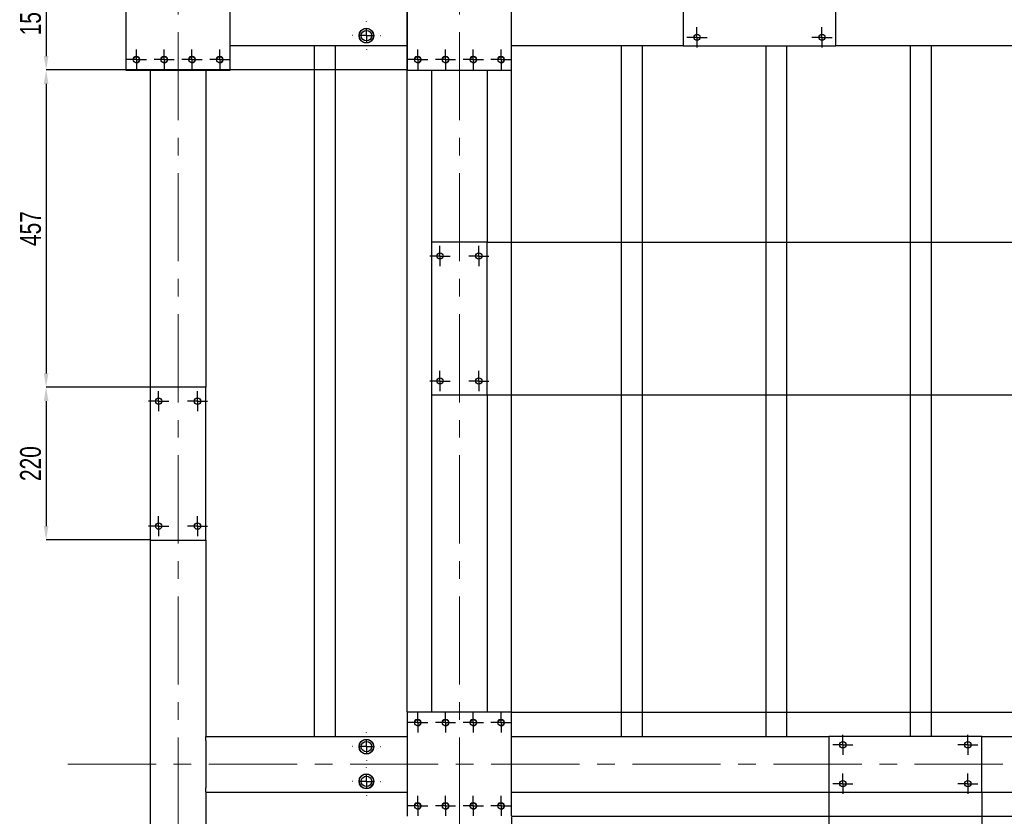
# Model space of a CAD drawing. Header units: millimetres. Extents: x 0 to 841, y 0 to 594.
# Tile 5 of 16: x 100 to 241, y 400 to 514. Entities that reach past the tile are written whole.
import ezdxf

# ---------------------------------------------------------------- set-up
doc = ezdxf.new("R2010")
doc.units = ezdxf.units.MM
doc.header["$PDSIZE"] = -1
doc.linetypes.add('CENTERX2', pattern=[20.32, 12.7, -2.54, 2.54, -2.54])
for name, color, linetype in [('COTES', 1, 'Continuous'), ('TRAIT-FINS', 9, 'Continuous'), ('TRAIT-MIXTES', 3, 'CENTERX2')]:
    doc.layers.add(name, color=color, linetype=linetype)
doc.layers.add('TRAIT-FORT', color=4, linetype='Continuous', lineweight=25)
doc.styles.add('SLDTEXTSTYLE0', font='TXT', dxfattribs={"width": 0.75})
doc.dimstyles.new('SLDDIMSTYLE1', dxfattribs={"dimtxt": 3, "dimasz": 2, "dimexe": 0, "dimexo": 0.0625, "dimgap": 0.75, "dimtad": 1, "dimdec": 0, "dimlfac": 10, "dimrnd": 1e-09, "dimzin": 12, "dimdsep": 46, "dimtxsty": 'SLDTEXTSTYLE0', "dimsah": 1, "dimcen": 0.09, "dimadec": 0, "dimazin": 3, "dimtfac": 1, "dimtdec": 0, "dimtofl": 0, "dimtmove": 0, "dimatfit": 3, "dimfxl": 1, "dimfrac": 2, "dimtolj": 1, "dimtzin": 12, "dimarcsym": 0})

# ---------------------------------------------------------------- blocks, each defined once
blk = doc.blocks.new('_D_64')
at = {"layer": 'COTES', "color": 0, "lineweight": -2, "transparency": 16777216}
for p, q in [((155.48, 414.73), (155.48, 577.87)), ((168.48, 577.87), (157.48, 577.87)), ((170.48, 414.73), (170.48, 577.87))]:
    blk.add_line(p, q, dxfattribs=at)
at = {"layer": 'COTES', "color": 0, "transparency": 16777216}
for points in [[(157.48, 578.2), (157.48, 577.54), (155.48, 577.87)], [(168.48, 578.2), (168.48, 577.54), (170.48, 577.87)]]:
    blk.add_solid(points, dxfattribs=at)
at = {"layer": 'Defpoints', "color": 0, "transparency": 16777216}
for p in [(155.48, 577.87), (155.48, 414.67), (170.48, 414.67)]:
    blk.add_point(p, dxfattribs=at)
at = {"layer": 'COTES', "color": 0, "transparency": 16777216, "insert": (162.98, 581.62), "char_height": 3, "attachment_point": 2, "style": 'SLDTEXTSTYLE0'}
blk.add_mtext('\\A1;=150=', dxfattribs=at)
blk = doc.blocks.new('_D_66')
at = {"layer": 'COTES', "color": 0, "lineweight": -2, "transparency": 16777216}
for p, q in [((216.18, 403.1), (216.18, 383.89)), ((170.48, 399.6), (170.48, 383.89)), ((172.48, 383.89), (214.18, 383.89))]:
    blk.add_line(p, q, dxfattribs=at)
at = {"layer": 'COTES', "color": 0, "transparency": 16777216}
for points in [[(172.48, 384.23), (172.48, 383.56), (170.48, 383.89)], [(214.18, 384.23), (214.18, 383.56), (216.18, 383.89)]]:
    blk.add_solid(points, dxfattribs=at)
at = {"layer": 'Defpoints', "color": 0, "transparency": 16777216}
for p in [(216.18, 403.17), (170.48, 399.67), (216.18, 383.89)]:
    blk.add_point(p, dxfattribs=at)
at = {"layer": 'COTES', "color": 0, "transparency": 16777216, "insert": (193.33, 387.64), "char_height": 3, "attachment_point": 2, "style": 'SLDTEXTSTYLE0'}
blk.add_mtext('\\A1;457', dxfattribs=at)
blk = doc.blocks.new('_D_67')
at = {"layer": 'COTES', "color": 0, "lineweight": -2, "transparency": 16777216}
for p, q in [((216.18, 403.1), (216.18, 383.89)), ((238.18, 403.1), (238.18, 383.89)), ((218.18, 383.89), (236.18, 383.89))]:
    blk.add_line(p, q, dxfattribs=at)
at = {"layer": 'COTES', "color": 0, "transparency": 16777216}
for points in [[(218.18, 384.23), (218.18, 383.56), (216.18, 383.89)], [(236.18, 384.23), (236.18, 383.56), (238.18, 383.89)]]:
    blk.add_solid(points, dxfattribs=at)
at = {"layer": 'Defpoints', "color": 0, "transparency": 16777216}
for p in [(216.18, 403.17), (238.18, 403.17), (238.18, 383.89)]:
    blk.add_point(p, dxfattribs=at)
at = {"layer": 'COTES', "color": 0, "transparency": 16777216, "insert": (227.18, 387.64), "char_height": 3, "attachment_point": 2, "style": 'SLDTEXTSTYLE0'}
blk.add_mtext('\\A1;220', dxfattribs=at)
blk = doc.blocks.new('_D_71')
at = {"layer": 'COTES', "color": 0, "lineweight": -2, "transparency": 16777216}
for p, q in [((167.05, 482.37), (309.51, 482.37)), ((309.51, 462.37), (309.51, 480.37)), ((167.05, 460.37), (309.51, 460.37))]:
    blk.add_line(p, q, dxfattribs=at)
at = {"layer": 'COTES', "color": 0, "transparency": 16777216}
for points in [[(309.18, 480.37), (309.85, 480.37), (309.51, 482.37)], [(309.18, 462.37), (309.85, 462.37), (309.51, 460.37)]]:
    blk.add_solid(points, dxfattribs=at)
at = {"layer": 'Defpoints', "color": 0, "transparency": 16777216}
for p in [(166.98, 482.37), (309.51, 482.37), (166.98, 460.37)]:
    blk.add_point(p, dxfattribs=at)
at = {"layer": 'COTES', "color": 0, "transparency": 16777216, "insert": (305.76, 471.37), "char_height": 3, "attachment_point": 2, "rotation": 90, "style": 'SLDTEXTSTYLE0'}
blk.add_mtext('\\A1;220', dxfattribs=at)
blk = doc.blocks.new('_D_72')
at = {"layer": 'COTES', "color": 0, "lineweight": -2, "transparency": 16777216}
for p, q in [((170.55, 414.67), (309.51, 414.67)), ((309.51, 401.67), (309.51, 412.67)), ((170.55, 399.67), (309.51, 399.67))]:
    blk.add_line(p, q, dxfattribs=at)
at = {"layer": 'COTES', "color": 0, "transparency": 16777216}
for points in [[(309.18, 412.67), (309.85, 412.67), (309.51, 414.67)], [(309.18, 401.67), (309.85, 401.67), (309.51, 399.67)]]:
    blk.add_solid(points, dxfattribs=at)
at = {"layer": 'Defpoints', "color": 0, "transparency": 16777216}
for p in [(170.48, 414.67), (309.51, 414.67), (170.48, 399.67)]:
    blk.add_point(p, dxfattribs=at)
at = {"layer": 'COTES', "color": 0, "transparency": 16777216, "insert": (305.76, 407.17), "char_height": 3, "attachment_point": 2, "rotation": 90, "style": 'SLDTEXTSTYLE0'}
blk.add_mtext('\\A1;150', dxfattribs=at)
blk = doc.blocks.new('_D_73')
at = {"layer": 'COTES', "color": 0, "lineweight": -2, "transparency": 16777216}
for p, q in [((155.42, 522.17), (103.48, 522.17)), ((103.48, 520.17), (103.48, 509.17)), ((155.42, 507.17), (103.48, 507.17))]:
    blk.add_line(p, q, dxfattribs=at)
at = {"layer": 'COTES', "color": 0, "transparency": 16777216}
for points in [[(103.15, 520.17), (103.82, 520.17), (103.48, 522.17)], [(103.15, 509.17), (103.82, 509.17), (103.48, 507.17)]]:
    blk.add_solid(points, dxfattribs=at)
at = {"layer": 'Defpoints', "color": 0, "transparency": 16777216}
for p in [(155.48, 522.17), (103.48, 507.17), (155.48, 507.17)]:
    blk.add_point(p, dxfattribs=at)
at = {"layer": 'COTES', "color": 0, "transparency": 16777216, "insert": (99.73, 514.67), "char_height": 3, "attachment_point": 2, "rotation": 90, "style": 'SLDTEXTSTYLE0'}
blk.add_mtext('\\A1;150', dxfattribs=at)
blk = doc.blocks.new('_D_75')
at = {"layer": 'COTES', "color": 0, "lineweight": -2, "transparency": 16777216}
for p, q in [((114.92, 507.17), (103.48, 507.17)), ((103.48, 505.17), (103.48, 463.47)), ((118.42, 461.47), (103.48, 461.47))]:
    blk.add_line(p, q, dxfattribs=at)
at = {"layer": 'COTES', "color": 0, "transparency": 16777216}
for points in [[(103.15, 505.17), (103.82, 505.17), (103.48, 507.17)], [(103.15, 463.47), (103.82, 463.47), (103.48, 461.47)]]:
    blk.add_solid(points, dxfattribs=at)
at = {"layer": 'Defpoints', "color": 0, "transparency": 16777216}
for p in [(114.98, 507.17), (103.48, 461.47), (118.48, 461.47)]:
    blk.add_point(p, dxfattribs=at)
at = {"layer": 'COTES', "color": 0, "transparency": 16777216, "insert": (99.73, 484.32), "char_height": 3, "attachment_point": 2, "rotation": 90, "style": 'SLDTEXTSTYLE0'}
blk.add_mtext('\\A1;457', dxfattribs=at)
blk = doc.blocks.new('_D_76')
at = {"layer": 'COTES', "color": 0, "lineweight": -2, "transparency": 16777216}
for p, q in [((118.42, 461.47), (103.48, 461.47)), ((103.48, 459.47), (103.48, 441.47)), ((118.42, 439.47), (103.48, 439.47))]:
    blk.add_line(p, q, dxfattribs=at)
at = {"layer": 'COTES', "color": 0, "transparency": 16777216}
for points in [[(103.15, 459.47), (103.82, 459.47), (103.48, 461.47)], [(103.15, 441.47), (103.82, 441.47), (103.48, 439.47)]]:
    blk.add_solid(points, dxfattribs=at)
at = {"layer": 'Defpoints', "color": 0, "transparency": 16777216}
for p in [(118.48, 461.47), (103.48, 439.47), (118.48, 439.47)]:
    blk.add_point(p, dxfattribs=at)
at = {"layer": 'COTES', "color": 0, "transparency": 16777216, "insert": (99.73, 450.47), "char_height": 3, "attachment_point": 2, "rotation": 90, "style": 'SLDTEXTSTYLE0'}
blk.add_mtext('\\A1;220', dxfattribs=at)
blk = doc.blocks.new('SW_CENTERMARKSYMBOL_36')
at = {"layer": 'TRAIT-MIXTES', "color": 0}
for p, q in [((0, 2), (0, 2.05)), ((-2, 0), (-2.05, 0)), ((0, 0), (-1, 0)), ((0, 0), (0, 1)), ((0, 0), (0, -1)), ((0, 0), (1, 0)), ((2, 0), (2.05, 0)), ((0, -2), (0, -2.05))]:
    blk.add_line(p, q, dxfattribs=at)
blk = doc.blocks.new('SW_CENTERMARKSYMBOL_38')
at = {"layer": 'TRAIT-MIXTES', "color": 0}
for p, q in [((0, 1), (0, 1.45)), ((-1, 0), (-1.45, 0)), ((0, 0), (-1, 0)), ((0, 0), (0, 1)), ((0, 0), (0, -1)), ((0, 0), (1, 0)), ((1, 0), (1.45, 0)), ((0, -1), (0, -1.45))]:
    blk.add_line(p, q, dxfattribs=at)
blk = doc.blocks.new('SW_CENTERMARKSYMBOL_40')
at = {"layer": 'TRAIT-MIXTES', "color": 0}
for p, q in [((0, 1), (0, 1.45)), ((-1, 0), (-1.45, 0)), ((0, 0), (-1, 0)), ((0, 0), (0, 1)), ((0, 0), (0, -1)), ((0, 0), (1, 0)), ((1, 0), (1.45, 0)), ((0, -1), (0, -1.45))]:
    blk.add_line(p, q, dxfattribs=at)
blk = doc.blocks.new('SW_CENTERMARKSYMBOL_43')
at = {"layer": 'TRAIT-MIXTES', "color": 0}
for p, q in [((0, 1), (0, 1.45)), ((-1, 0), (-1.45, 0)), ((0, 0), (-1, 0)), ((0, 0), (0, 1)), ((0, 0), (0, -1)), ((0, 0), (1, 0)), ((1, 0), (1.45, 0)), ((0, -1), (0, -1.45))]:
    blk.add_line(p, q, dxfattribs=at)
blk = doc.blocks.new('SW_CENTERMARKSYMBOL_44')
at = {"layer": 'TRAIT-MIXTES', "color": 0}
for p, q in [((0, 1), (0, 1.45)), ((-1, 0), (-1.45, 0)), ((0, 0), (-1, 0)), ((0, 0), (0, 1)), ((0, 0), (0, -1)), ((0, 0), (1, 0)), ((1, 0), (1.45, 0)), ((0, -1), (0, -1.45))]:
    blk.add_line(p, q, dxfattribs=at)
blk = doc.blocks.new('SW_CENTERMARKSYMBOL_45')
at = {"layer": 'TRAIT-MIXTES', "color": 0}
for p, q in [((0, 1), (0, 1.45)), ((-1, 0), (-1.45, 0)), ((0, 0), (-1, 0)), ((0, 0), (0, 1)), ((0, 0), (0, -1)), ((0, 0), (1, 0)), ((1, 0), (1.45, 0)), ((0, -1), (0, -1.45))]:
    blk.add_line(p, q, dxfattribs=at)
blk = doc.blocks.new('SW_CENTERMARKSYMBOL_46')
at = {"layer": 'TRAIT-MIXTES', "color": 0}
for p, q in [((0, 1), (0, 1.45)), ((-1, 0), (-1.45, 0)), ((0, 0), (-1, 0)), ((0, 0), (0, 1)), ((0, 0), (0, -1)), ((0, 0), (1, 0)), ((1, 0), (1.45, 0)), ((0, -1), (0, -1.45))]:
    blk.add_line(p, q, dxfattribs=at)
blk = doc.blocks.new('SW_CENTERMARKSYMBOL_47')
at = {"layer": 'TRAIT-MIXTES', "color": 0}
for p, q in [((0, 1), (0, 1.45)), ((-1, 0), (-1.45, 0)), ((0, 0), (-1, 0)), ((0, 0), (0, 1)), ((0, 0), (0, -1)), ((0, 0), (1, 0)), ((1, 0), (1.45, 0)), ((0, -1), (0, -1.45))]:
    blk.add_line(p, q, dxfattribs=at)
blk = doc.blocks.new('SW_CENTERMARKSYMBOL_48')
at = {"layer": 'TRAIT-MIXTES', "color": 0}
for p, q in [((0, 1), (0, 1.45)), ((-1, 0), (-1.45, 0)), ((0, 0), (-1, 0)), ((0, 0), (0, 1)), ((0, 0), (0, -1)), ((0, 0), (1, 0)), ((1, 0), (1.45, 0)), ((0, -1), (0, -1.45))]:
    blk.add_line(p, q, dxfattribs=at)
blk = doc.blocks.new('SW_CENTERMARKSYMBOL_49')
at = {"layer": 'TRAIT-MIXTES', "color": 0}
for p, q in [((0, 1), (0, 1.45)), ((-1, 0), (-1.45, 0)), ((0, 0), (-1, 0)), ((0, 0), (0, 1)), ((0, 0), (0, -1)), ((0, 0), (1, 0)), ((1, 0), (1.45, 0)), ((0, -1), (0, -1.45))]:
    blk.add_line(p, q, dxfattribs=at)
blk = doc.blocks.new('SW_CENTERMARKSYMBOL_50')
at = {"layer": 'TRAIT-MIXTES', "color": 0}
for p, q in [((0, 1), (0, 1.45)), ((-1, 0), (-1.45, 0)), ((0, 0), (-1, 0)), ((0, 0), (0, 1)), ((0, 0), (0, -1)), ((0, 0), (1, 0)), ((1, 0), (1.45, 0)), ((0, -1), (0, -1.45))]:
    blk.add_line(p, q, dxfattribs=at)
blk = doc.blocks.new('SW_CENTERMARKSYMBOL_51')
at = {"layer": 'TRAIT-MIXTES', "color": 0}
for p, q in [((0, 1), (0, 1.45)), ((-1, 0), (-1.45, 0)), ((0, 0), (-1, 0)), ((0, 0), (0, 1)), ((0, 0), (0, -1)), ((0, 0), (1, 0)), ((1, 0), (1.45, 0)), ((0, -1), (0, -1.45))]:
    blk.add_line(p, q, dxfattribs=at)
blk = doc.blocks.new('SW_CENTERMARKSYMBOL_52')
at = {"layer": 'TRAIT-MIXTES', "color": 0}
for p, q in [((0, 1), (0, 1.45)), ((-1, 0), (-1.45, 0)), ((0, 0), (-1, 0)), ((0, 0), (0, 1)), ((0, 0), (0, -1)), ((0, 0), (1, 0)), ((1, 0), (1.45, 0)), ((0, -1), (0, -1.45))]:
    blk.add_line(p, q, dxfattribs=at)
blk = doc.blocks.new('SW_CENTERMARKSYMBOL_58')
at = {"layer": 'TRAIT-MIXTES', "color": 0}
for p, q in [((0, 2), (0, 2.05)), ((-2, 0), (-2.05, 0)), ((0, 0), (-1, 0)), ((0, 0), (0, 1)), ((0, 0), (0, -1)), ((0, 0), (1, 0)), ((2, 0), (2.05, 0)), ((0, -2), (0, -2.05))]:
    blk.add_line(p, q, dxfattribs=at)
blk = doc.blocks.new('SW_CENTERMARKSYMBOL_88')
at = {"layer": 'TRAIT-MIXTES', "color": 0}
for p, q in [((0, 1), (0, 1.45)), ((-1, 0), (-1.45, 0)), ((0, 0), (-1, 0)), ((0, 0), (0, 1)), ((0, 0), (0, -1)), ((0, 0), (1, 0)), ((1, 0), (1.45, 0)), ((0, -1), (0, -1.45))]:
    blk.add_line(p, q, dxfattribs=at)
blk = doc.blocks.new('SW_CENTERMARKSYMBOL_90')
at = {"layer": 'TRAIT-MIXTES', "color": 0}
for p, q in [((0, 1), (0, 1.45)), ((-1, 0), (-1.45, 0)), ((0, 0), (-1, 0)), ((0, 0), (0, 1)), ((0, 0), (0, -1)), ((0, 0), (1, 0)), ((1, 0), (1.45, 0)), ((0, -1), (0, -1.45))]:
    blk.add_line(p, q, dxfattribs=at)
blk = doc.blocks.new('SW_CENTERMARKSYMBOL_91')
at = {"layer": 'TRAIT-MIXTES', "color": 0}
for p, q in [((0, 2), (0, 2.05)), ((-2, 0), (-2.05, 0)), ((0, 0), (-1, 0)), ((0, 0), (0, 1)), ((0, 0), (0, -1)), ((0, 0), (1, 0)), ((2, 0), (2.05, 0)), ((0, -2), (0, -2.05))]:
    blk.add_line(p, q, dxfattribs=at)
blk = doc.blocks.new('SW_CENTERMARKSYMBOL_92')
at = {"layer": 'TRAIT-MIXTES', "color": 0}
for p, q in [((0, 1), (0, 1.45)), ((-1, 0), (-1.45, 0)), ((0, 0), (-1, 0)), ((0, 0), (0, 1)), ((0, 0), (0, -1)), ((0, 0), (1, 0)), ((1, 0), (1.45, 0)), ((0, -1), (0, -1.45))]:
    blk.add_line(p, q, dxfattribs=at)
blk = doc.blocks.new('SW_CENTERMARKSYMBOL_93')
at = {"layer": 'TRAIT-MIXTES', "color": 0}
for p, q in [((0, 1), (0, 1.45)), ((-1, 0), (-1.45, 0)), ((0, 0), (-1, 0)), ((0, 0), (0, 1)), ((0, 0), (0, -1)), ((0, 0), (1, 0)), ((1, 0), (1.45, 0)), ((0, -1), (0, -1.45))]:
    blk.add_line(p, q, dxfattribs=at)
blk = doc.blocks.new('SW_CENTERMARKSYMBOL_94')
at = {"layer": 'TRAIT-MIXTES', "color": 0}
for p, q in [((0, 1), (0, 1.45)), ((-1, 0), (-1.45, 0)), ((0, 0), (-1, 0)), ((0, 0), (0, 1)), ((0, 0), (0, -1)), ((0, 0), (1, 0)), ((1, 0), (1.45, 0)), ((0, -1), (0, -1.45))]:
    blk.add_line(p, q, dxfattribs=at)
blk = doc.blocks.new('SW_CENTERMARKSYMBOL_95')
at = {"layer": 'TRAIT-MIXTES', "color": 0}
for p, q in [((0, 1), (0, 1.45)), ((-1, 0), (-1.45, 0)), ((0, 0), (-1, 0)), ((0, 0), (0, 1)), ((0, 0), (0, -1)), ((0, 0), (1, 0)), ((1, 0), (1.45, 0)), ((0, -1), (0, -1.45))]:
    blk.add_line(p, q, dxfattribs=at)
blk = doc.blocks.new('SW_CENTERMARKSYMBOL_97')
at = {"layer": 'TRAIT-MIXTES', "color": 0}
for p, q in [((0, 1), (0, 1.45)), ((-1, 0), (-1.45, 0)), ((0, 0), (-1, 0)), ((0, 0), (0, 1)), ((0, 0), (0, -1)), ((0, 0), (1, 0)), ((1, 0), (1.45, 0)), ((0, -1), (0, -1.45))]:
    blk.add_line(p, q, dxfattribs=at)
blk = doc.blocks.new('SW_CENTERMARKSYMBOL_99')
at = {"layer": 'TRAIT-MIXTES', "color": 0}
for p, q in [((0, 1), (0, 1.45)), ((-1, 0), (-1.45, 0)), ((0, 0), (-1, 0)), ((0, 0), (0, 1)), ((0, 0), (0, -1)), ((0, 0), (1, 0)), ((1, 0), (1.45, 0)), ((0, -1), (0, -1.45))]:
    blk.add_line(p, q, dxfattribs=at)
blk = doc.blocks.new('SW_CENTERMARKSYMBOL_102')
at = {"layer": 'TRAIT-MIXTES', "color": 0}
for p, q in [((0, 1), (0, 1.45)), ((-1, 0), (-1.45, 0)), ((0, 0), (-1, 0)), ((0, 0), (0, 1)), ((0, 0), (0, -1)), ((0, 0), (1, 0)), ((1, 0), (1.45, 0)), ((0, -1), (0, -1.45))]:
    blk.add_line(p, q, dxfattribs=at)
blk = doc.blocks.new('SW_CENTERMARKSYMBOL_103')
at = {"layer": 'TRAIT-MIXTES', "color": 0}
for p, q in [((0, 1), (0, 1.45)), ((-1, 0), (-1.45, 0)), ((0, 0), (-1, 0)), ((0, 0), (0, 1)), ((0, 0), (0, -1)), ((0, 0), (1, 0)), ((1, 0), (1.45, 0)), ((0, -1), (0, -1.45))]:
    blk.add_line(p, q, dxfattribs=at)
blk = doc.blocks.new('SW_CENTERMARKSYMBOL_104')
at = {"layer": 'TRAIT-MIXTES', "color": 0}
for p, q in [((0, 1), (0, 1.45)), ((-1, 0), (-1.45, 0)), ((0, 0), (-1, 0)), ((0, 0), (0, 1)), ((0, 0), (0, -1)), ((0, 0), (1, 0)), ((1, 0), (1.45, 0)), ((0, -1), (0, -1.45))]:
    blk.add_line(p, q, dxfattribs=at)
blk = doc.blocks.new('SW_CENTERMARKSYMBOL_105')
at = {"layer": 'TRAIT-MIXTES', "color": 0}
for p, q in [((0, 1), (0, 1.45)), ((-1, 0), (-1.45, 0)), ((0, 0), (-1, 0)), ((0, 0), (0, 1)), ((0, 0), (0, -1)), ((0, 0), (1, 0)), ((1, 0), (1.45, 0)), ((0, -1), (0, -1.45))]:
    blk.add_line(p, q, dxfattribs=at)
blk = doc.blocks.new('SW_CENTERMARKSYMBOL_106')
at = {"layer": 'TRAIT-MIXTES', "color": 0}
for p, q in [((0, 1), (0, 1.45)), ((-1, 0), (-1.45, 0)), ((0, 0), (-1, 0)), ((0, 0), (0, 1)), ((0, 0), (0, -1)), ((0, 0), (1, 0)), ((1, 0), (1.45, 0)), ((0, -1), (0, -1.45))]:
    blk.add_line(p, q, dxfattribs=at)
blk = doc.blocks.new('SW_CENTERMARKSYMBOL_107')
at = {"layer": 'TRAIT-MIXTES', "color": 0}
for p, q in [((0, 1), (0, 1.45)), ((-1, 0), (-1.45, 0)), ((0, 0), (-1, 0)), ((0, 0), (0, 1)), ((0, 0), (0, -1)), ((0, 0), (1, 0)), ((1, 0), (1.45, 0)), ((0, -1), (0, -1.45))]:
    blk.add_line(p, q, dxfattribs=at)
blk = doc.blocks.new('SW_CENTERMARKSYMBOL_108')
at = {"layer": 'TRAIT-MIXTES', "color": 0}
for p, q in [((0, 1), (0, 1.45)), ((-1, 0), (-1.45, 0)), ((0, 0), (-1, 0)), ((0, 0), (0, 1)), ((0, 0), (0, -1)), ((0, 0), (1, 0)), ((1, 0), (1.45, 0)), ((0, -1), (0, -1.45))]:
    blk.add_line(p, q, dxfattribs=at)
blk = doc.blocks.new('SW_CENTERMARKSYMBOL_109')
at = {"layer": 'TRAIT-MIXTES', "color": 0}
for p, q in [((0, 1), (0, 1.45)), ((-1, 0), (-1.45, 0)), ((0, 0), (-1, 0)), ((0, 0), (0, 1)), ((0, 0), (0, -1)), ((0, 0), (1, 0)), ((1, 0), (1.45, 0)), ((0, -1), (0, -1.45))]:
    blk.add_line(p, q, dxfattribs=at)
blk = doc.blocks.new('SW_CENTERMARKSYMBOL_110')
at = {"layer": 'TRAIT-MIXTES', "color": 0}
for p, q in [((0, 1), (0, 1.45)), ((-1, 0), (-1.45, 0)), ((0, 0), (-1, 0)), ((0, 0), (0, 1)), ((0, 0), (0, -1)), ((0, 0), (1, 0)), ((1, 0), (1.45, 0)), ((0, -1), (0, -1.45))]:
    blk.add_line(p, q, dxfattribs=at)
blk = doc.blocks.new('SW_CENTERMARKSYMBOL_111')
at = {"layer": 'TRAIT-MIXTES', "color": 0}
for p, q in [((0, 1), (0, 1.45)), ((-1, 0), (-1.45, 0)), ((0, 0), (-1, 0)), ((0, 0), (0, 1)), ((0, 0), (0, -1)), ((0, 0), (1, 0)), ((1, 0), (1.45, 0)), ((0, -1), (0, -1.45))]:
    blk.add_line(p, q, dxfattribs=at)

msp = doc.modelspace()

# ---------------------------------------------------------------- linework, layer by layer
at = {"layer": 'TRAIT-FINS', "lineweight": 18}
for centre in [(116.483, 508.666), (120.483, 508.666), (124.483, 508.666), (128.483, 508.666), (156.983, 508.666), (160.983, 508.666), (164.983, 508.666), (168.983, 508.666), (156.983, 413.166), (160.983, 413.166), (164.983, 413.166), (168.983, 413.166), (156.983, 401.166), (160.983, 401.166), (164.983, 401.166), (168.983, 401.166)]:
    msp.add_arc(centre, 0.5, 255, 195, dxfattribs=at)
at = {"layer": 'TRAIT-FORT', "lineweight": 25}
for p, q in [((114.983, 522.166), (114.983, 507.166)), ((129.983, 507.166), (129.983, 522.166)), ((155.483, 522.166), (155.483, 507.166)), ((170.483, 507.166), (170.483, 522.166)), ((195.183, 518.666), (195.183, 510.666)), ((217.183, 510.666), (217.183, 518.666)), ((155.483, 510.666), (129.983, 510.666)), ((142.083, 510.666), (142.083, 411.166)), ((145.083, 510.666), (145.083, 411.166)), ((195.183, 510.666), (170.483, 510.666)), ((186.283, 510.666), (186.283, 411.166)), ((189.283, 510.666), (189.283, 411.166)), ((195.183, 510.666), (217.183, 510.666)), ((207.083, 510.666), (207.083, 411.166)), ((210.083, 510.666), (210.083, 411.166)), ((267.483, 510.666), (217.183, 510.666)), ((227.883, 510.666), (227.883, 411.166)), ((230.883, 510.666), (230.883, 411.166)), ((114.983, 507.166), (129.983, 507.166)), ((118.483, 507.166), (118.483, 461.466)), ((126.483, 507.166), (126.483, 461.466)), ((155.483, 507.166), (170.483, 507.166)), ((158.983, 507.166), (158.983, 482.366)), ((166.983, 507.166), (166.983, 482.366)), ((166.983, 482.366), (158.983, 482.366)), ((158.983, 482.366), (158.983, 460.366)), ((166.983, 460.366), (166.983, 482.366)), ((118.483, 461.466), (118.483, 439.466)), ((126.483, 461.466), (118.483, 461.466)), ((126.483, 439.466), (126.483, 461.466)), ((158.983, 460.366), (166.983, 460.366)), ((158.983, 460.366), (158.983, 414.666)), ((166.983, 460.366), (166.983, 414.666)), ((118.483, 439.466), (126.483, 439.466)), ((118.483, 439.466), (118.483, 393.166)), ((126.483, 439.466), (126.483, 411.166)), ((155.483, 414.666), (155.483, 399.666)), ((170.483, 414.666), (155.483, 414.666)), ((170.483, 399.666), (170.483, 414.666)), ((126.483, 411.166), (155.483, 411.166)), ((126.483, 410.566), (126.483, 411.166)), ((170.483, 411.166), (216.183, 411.166)), ((238.183, 411.166), (216.183, 411.166)), ((216.183, 411.166), (216.183, 403.166)), ((238.183, 403.166), (238.183, 411.166)), ((238.183, 411.166), (267.483, 411.166)), ((126.483, 410.566), (126.483, 403.766)), ((126.483, 403.166), (126.483, 403.766)), ((126.483, 403.166), (155.483, 403.166)), ((126.483, 403.166), (126.483, 393.166)), ((170.483, 403.166), (216.183, 403.166)), ((216.183, 403.166), (238.183, 403.166)), ((238.183, 403.166), (267.483, 403.166))]:
    msp.add_line(p, q, dxfattribs=at)
for centre, radius in [((149.592, 512.112), 1.05), ((149.592, 512.112), 0.75), ((197.183, 511.866), 0.45), ((215.183, 511.866), 0.45), ((116.483, 508.666), 0.45), ((120.483, 508.666), 0.45), ((124.483, 508.666), 0.45), ((128.483, 508.666), 0.45), ((156.983, 508.666), 0.45), ((160.983, 508.666), 0.45), ((164.983, 508.666), 0.45), ((168.983, 508.666), 0.45), ((160.183, 480.366), 0.45), ((165.783, 480.366), 0.45), ((160.183, 462.366), 0.45), ((165.783, 462.366), 0.45), ((119.683, 459.466), 0.45), ((125.283, 459.466), 0.45), ((119.683, 441.466), 0.45), ((125.283, 441.466), 0.45), ((156.983, 413.166), 0.45), ((160.983, 413.166), 0.45), ((164.983, 413.166), 0.45), ((168.983, 413.166), 0.45), ((149.592, 409.702), 1.05), ((149.592, 409.702), 0.75), ((218.183, 409.966), 0.45), ((236.183, 409.966), 0.45), ((149.592, 404.702), 1.05), ((149.592, 404.702), 0.75), ((218.183, 404.366), 0.45), ((236.183, 404.366), 0.45), ((156.983, 401.166), 0.45), ((160.983, 401.166), 0.45), ((164.983, 401.166), 0.45), ((168.983, 401.166), 0.45)]:
    msp.add_circle(centre, radius, dxfattribs=at)
for centre, start, end in [((149.592, 512.112), 306.30396, 233.69604), ((149.592, 409.702), 124.64561, 55.35439), ((149.592, 404.702), 296.92479, 243.07521)]:
    msp.add_arc(centre, 1.05, start, end, dxfattribs=at)
for points, knots in [([(150.214, 511.266), (150.169, 511.233), (150.122, 511.204), (150.048, 511.166), (150.023, 511.154), (149.972, 511.133), (149.945, 511.123), (149.866, 511.097), (149.813, 511.084), (149.731, 511.071), (149.703, 511.068), (149.648, 511.063), (149.62, 511.062), (149.536, 511.062), (149.481, 511.067), (149.372, 511.084), (149.318, 511.097), (149.212, 511.132), (149.161, 511.153), (149.063, 511.204), (149.016, 511.233), (148.971, 511.266)], [0, 0, 0, 0, 0.125, 0.125, 0.1875, 0.1875, 0.25, 0.25, 0.375, 0.375, 0.4375, 0.4375, 0.5, 0.5, 0.625, 0.625, 0.75, 0.75, 0.875, 0.875, 1, 1, 1, 1]), ([(148.996, 410.566), (149.04, 410.596), (149.085, 410.623), (149.18, 410.669), (149.229, 410.689), (149.331, 410.72), (149.382, 410.732), (149.486, 410.748), (149.539, 410.752), (149.646, 410.752), (149.699, 410.748), (149.803, 410.732), (149.854, 410.72), (149.93, 410.697), (149.955, 410.688), (150.004, 410.668), (150.028, 410.658), (150.1, 410.623), (150.145, 410.596), (150.189, 410.566)], [0, 0, 0, 0, 0.125, 0.125, 0.25, 0.25, 0.375, 0.375, 0.5, 0.5, 0.625, 0.625, 0.75, 0.75, 0.8125, 0.8125, 0.875, 0.875, 1, 1, 1, 1]), ([(150.068, 403.766), (149.994, 403.728), (149.917, 403.7), (149.797, 403.671), (149.756, 403.664), (149.674, 403.655), (149.633, 403.652), (149.551, 403.652), (149.511, 403.655), (149.429, 403.664), (149.388, 403.671), (149.268, 403.7), (149.191, 403.728), (149.117, 403.766)], [0, 0, 0, 0, 0.25, 0.25, 0.375, 0.375, 0.5, 0.5, 0.625, 0.625, 0.75, 0.75, 1, 1, 1, 1])]:
    msp.add_open_spline(points, degree=3, knots=knots, dxfattribs=at)
at = {"layer": 'TRAIT-MIXTES', "lineweight": 18}
for p, q in [((122.483, 573.591), (122.483, 393.166)), ((162.983, 573.591), (162.983, 389.685)), ((106.606, 407.166), (300.318, 407.166))]:
    msp.add_line(p, q, dxfattribs=at)

# ---------------------------------------------------------------- block references
at = {"layer": 'TRAIT-MIXTES'}
for name, p in [('SW_CENTERMARKSYMBOL_58', (149.592, 512.112)), ('SW_CENTERMARKSYMBOL_88', (197.183, 511.866)), ('SW_CENTERMARKSYMBOL_90', (215.183, 511.866)), ('SW_CENTERMARKSYMBOL_103', (116.483, 508.666)), ('SW_CENTERMARKSYMBOL_97', (120.483, 508.666)), ('SW_CENTERMARKSYMBOL_102', (124.483, 508.666)), ('SW_CENTERMARKSYMBOL_99', (128.483, 508.666)), ('SW_CENTERMARKSYMBOL_44', (156.983, 508.666)), ('SW_CENTERMARKSYMBOL_38', (160.983, 508.666)), ('SW_CENTERMARKSYMBOL_43', (164.983, 508.666)), ('SW_CENTERMARKSYMBOL_40', (168.983, 508.666)), ('SW_CENTERMARKSYMBOL_92', (160.183, 480.366)), ('SW_CENTERMARKSYMBOL_93', (165.783, 480.366)), ('SW_CENTERMARKSYMBOL_94', (160.183, 462.366)), ('SW_CENTERMARKSYMBOL_95', (165.783, 462.366)), ('SW_CENTERMARKSYMBOL_108', (119.683, 459.466)), ('SW_CENTERMARKSYMBOL_109', (125.283, 459.466)), ('SW_CENTERMARKSYMBOL_110', (119.683, 441.466)), ('SW_CENTERMARKSYMBOL_111', (125.283, 441.466)), ('SW_CENTERMARKSYMBOL_45', (156.983, 413.166)), ('SW_CENTERMARKSYMBOL_47', (160.983, 413.166)), ('SW_CENTERMARKSYMBOL_49', (164.983, 413.166)), ('SW_CENTERMARKSYMBOL_50', (168.983, 413.166)), ('SW_CENTERMARKSYMBOL_91', (149.592, 409.702)), ('SW_CENTERMARKSYMBOL_104', (218.183, 409.966)), ('SW_CENTERMARKSYMBOL_106', (236.183, 409.966)), ('SW_CENTERMARKSYMBOL_36', (149.592, 404.702)), ('SW_CENTERMARKSYMBOL_105', (218.183, 404.366)), ('SW_CENTERMARKSYMBOL_107', (236.183, 404.366)), ('SW_CENTERMARKSYMBOL_52', (156.983, 401.166)), ('SW_CENTERMARKSYMBOL_46', (160.983, 401.166)), ('SW_CENTERMARKSYMBOL_51', (164.983, 401.166)), ('SW_CENTERMARKSYMBOL_48', (168.983, 401.166))]:
    msp.add_blockref(name, p, dxfattribs=at)

# ---------------------------------------------------------------- dimensions: what is measured, and where the dimension line sits
at = {"layer": 'COTES'}
dim = msp.add_linear_dim(base=(155.483, 577.872), p1=(170.483, 414.666), p2=(155.483, 414.666), text='=<>=', dimstyle='SLDDIMSTYLE1', dxfattribs=at)
dim.commit()
dim.dimension.update_dxf_attribs({"geometry": '_D_64', "text_midpoint": (162.983, 577.872), "dimtype": 160})
for base, p1, p2, picture, middle in [((103.483, 507.166), (155.483, 522.166), (155.483, 507.166), '_D_73', (103.483, 514.666)), ((103.483, 461.466), (114.983, 507.166), (118.483, 461.466), '_D_75', (103.483, 484.316)), ((309.512, 482.366), (166.983, 460.366), (166.983, 482.366), '_D_71', (309.512, 471.366)), ((103.483, 439.466), (118.483, 461.466), (118.483, 439.466), '_D_76', (103.483, 450.466)), ((309.512, 414.666), (170.483, 399.666), (170.483, 414.666), '_D_72', (309.512, 407.166))]:
    dim = msp.add_linear_dim(base=base, p1=p1, p2=p2, angle=90, dimstyle='SLDDIMSTYLE1', dxfattribs=at)
    dim.commit()
    dim.dimension.update_dxf_attribs({"geometry": picture, "text_midpoint": middle, "dimtype": 160})
for base, p1, p2, picture, middle in [((216.183, 383.894), (170.483, 399.666), (216.183, 403.166), '_D_66', (193.333, 383.894)), ((238.183, 383.894), (216.183, 403.166), (238.183, 403.166), '_D_67', (227.183, 383.894))]:
    dim = msp.add_linear_dim(base=base, p1=p1, p2=p2, dimstyle='SLDDIMSTYLE1', dxfattribs=at)
    dim.commit()
    dim.dimension.update_dxf_attribs({"geometry": picture, "text_midpoint": middle, "dimtype": 160})

doc.saveas('drawing.dxf')
